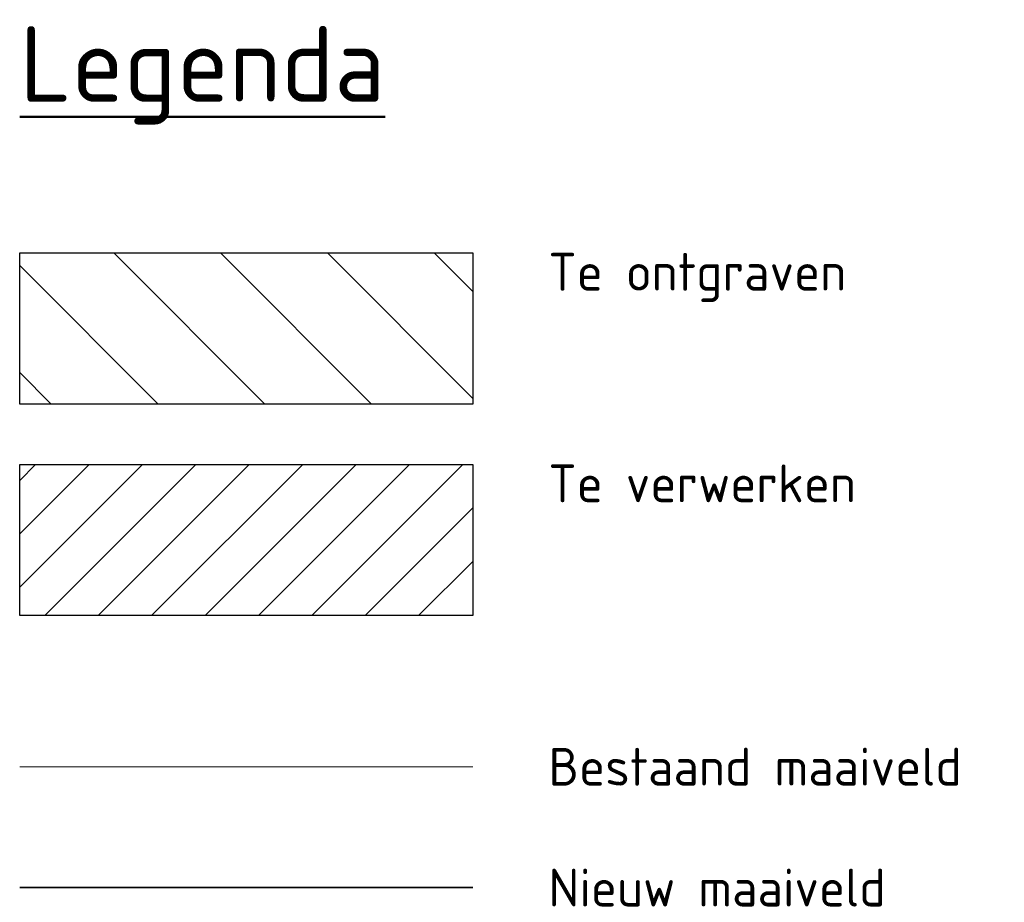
# Model space of a CAD drawing. Header units: metres. Extents: x 199581 to 207779, y 462378 to 466293.
# Tile 113 of 134: x 207303 to 207309, y 466138 to 466144. Entities that reach past the tile are written whole.
import ezdxf

# ---------------------------------------------------------------- set-up
doc = ezdxf.new("R2010")
doc.units = ezdxf.units.M
for name, color, linetype, lineweight in [('B-WE-GR-MAAIVELD-GD-G', 253, 'Continuous', 18), ('N-WE-GW-MAAIVELD-GD', 90, 'GW-MAAIVELD', 35), ('N-WE-GW-ONTGRAVING-WERK-AD', 253, 'Continuous', 18), ('N-WE-GW-OPHOGING-WERK-AD', 82, 'Continuous', 18), ('X-XX-AL-LEGENDA-GD', 7, 'Continuous', 25), ('X-XX-AL-LEGENDA-T25', 7, 'Continuous', 25), ('X-XX-AL-LEGENDA-T50', 7, 'Continuous', 50)]:
    doc.layers.add(name, color=color, linetype=linetype, lineweight=lineweight)
doc.styles.add('NLCS-ISO', font='NLCS-ISO.ttf')
doc.linetypes.add('GW-MAAIVELD', pattern='A,12,[40,NLCS.SHX,S=1,R=0,X=0,Y=-0.5],12', length=24)

msp = doc.modelspace()

# ---------------------------------------------------------------- hatches: boundary and pattern name
at = {"layer": 'N-WE-GW-ONTGRAVING-WERK-AD'}
h = msp.add_hatch(dxfattribs=at)
h.set_pattern_fill('AGW-WERK_ONTGRAVEN-SO', color=256, scale=0.1, pattern_type=2)
h.set_pattern_definition([(135, (-6669.9949, 3745.58296), (-0.3535533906, -0.3535533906), [])])
h.paths.add_polyline_path([(207302.7422, 466141.4872), (207302.7422, 466142.4872), (207305.7422, 466142.4872), (207305.7422, 466141.4872)])
at = {"layer": 'N-WE-GW-OPHOGING-WERK-AD'}
h = msp.add_hatch(dxfattribs=at)
h.set_pattern_fill('AGW-WERK_AANVULLEN-SO', color=256, scale=0.05, pattern_type=2)
h.set_pattern_definition([(45, (-6669.99488, 3746.78296), (-0.1767766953, 0.1767766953), [])])
h.paths.add_polyline_path([(207302.7422, 466141.0872), (207302.7422, 466140.0872), (207305.7422, 466140.0872), (207305.7422, 466141.0872)])

# ---------------------------------------------------------------- linework, layer by layer
at = {"layer": 'B-WE-GR-MAAIVELD-GD-G'}
msp.add_lwpolyline([(207302.7422, 466139.0872), (207305.7422, 466139.0872)], dxfattribs=at)
at = {"layer": 'N-WE-GW-MAAIVELD-GD', "flags": 128}
msp.add_lwpolyline([(207302.7422, 466138.2872), (207305.7422, 466138.2872)], dxfattribs=at)
at = {"layer": 'X-XX-AL-LEGENDA-GD'}
for points in [[(207302.7422, 466141.4872), (207302.7422, 466142.4872), (207305.7422, 466142.4872), (207305.7422, 466141.4872)], [(207302.7422, 466140.0872), (207302.7422, 466141.0872), (207305.7422, 466141.0872), (207305.7422, 466140.0872)]]:
    msp.add_lwpolyline(points, close=True, dxfattribs=at)

# ---------------------------------------------------------------- texts
at = {"layer": 'X-XX-AL-LEGENDA-T25', "char_height": 0.25, "line_spacing_factor": 0.8, "style": 'NLCS-ISO'}
for s, insert, attachment_point in [('Te ontgraven', (207306.2422, 466142.4872), 1), ('Te verwerken', (207306.2422, 466141.0872), 1), ('Bestaand maaiveld', (207306.2422, 466139.0872), 4), ('Nieuw maaiveld', (207306.2422, 466138.2872), 4)]:
    msp.add_mtext(s, dxfattribs=dict(at, insert=insert, attachment_point=attachment_point))
at = {"layer": 'X-XX-AL-LEGENDA-T50', "style": 'NLCS-ISO'}
msp.add_text('%%ULegenda', height=0.5, dxfattribs=at).set_placement((207302.7422, 466143.4872))

doc.saveas('drawing.dxf')
